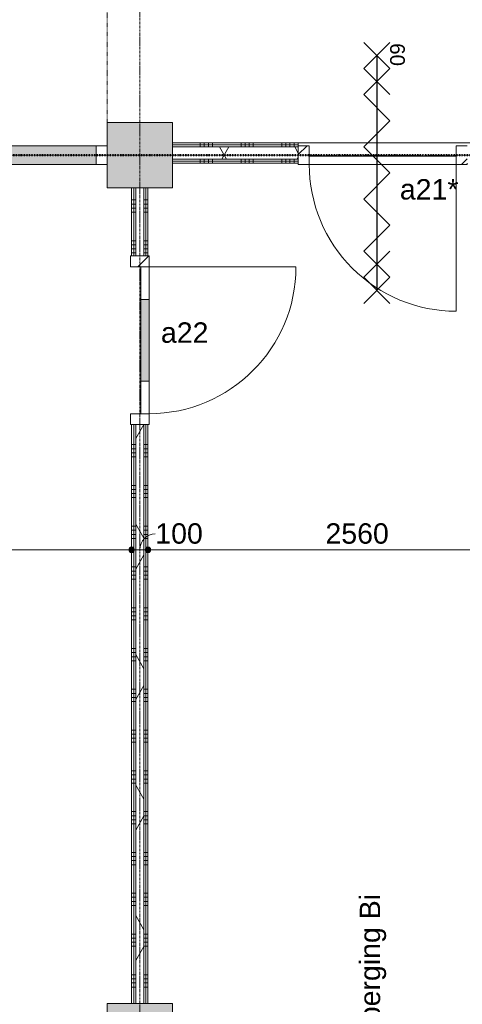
# Model space of a CAD drawing. Header units: millimetres. Extents: x 23061 to 67652, y 24168 to 59318.
# Tile 15 of 35: x 38940 to 41653, y 27194 to 33230. Entities that reach past the tile are written whole.
import ezdxf

# ---------------------------------------------------------------- set-up
doc = ezdxf.new("R2010")
doc.units = ezdxf.units.MM
for name, pattern in [('Dash', [6.35, 3.175, -3.175]), ('Dash dot', [15.875, 6.35, -4.7625, 0, -4.7625]), ('stramien', [22.225, 12.7, -3.175, 3.175, -3.175])]:
    doc.linetypes.add(name, pattern=pattern)
doc.layers.add('00_Algemeen', color=7, linetype='Continuous', lineweight=9, true_color=0x00a600)
for name, color, linetype, lineweight in [('00_Algemeen-50', 7, 'Continuous', 9), ('22_Metselwerk', 7, 'Continuous', 18), ('25_Metaalconstructiewerk', 7, 'Continuous', 9), ('30_Kozijnen-ramen-deuren', 7, 'Continuous', 9)]:
    doc.layers.add(name, color=color, linetype=linetype, lineweight=lineweight)
doc.styles.add('Arial_1', font='arial.ttf', dxfattribs={"height": 125})
doc.styles.add('Arial_6', font='arial.ttf', dxfattribs={"height": 90})
doc.dimstyles.new('00_AEE_maatvoering_2_5mm', dxfattribs={"dimscale": 304.8, "dimtxt": 127.532425, "dimasz": 0.459318, "dimexe": 0.246063, "dimexo": 0.0625, "dimgap": 0, "dimtad": 1, "dimdec": 0, "dimzin": 0, "dimdsep": 46, "dimtxsty": 'Arial_1', "dimblk1": 'DOTSMALL', "dimblk2": 'DOTSMALL', "dimsah": 1, "dimcen": 0.09, "dimdle": 0.246063, "dimazin": 0, "dimtfac": 1, "dimtdec": 4, "dimtix": 1, "dimtmove": 0, "dimatfit": 3, "dimfxl": 0.246063, "dimfxlon": 1, "dimtvp": 1, "dimtolj": 1, "dimtzin": 0, "dimarcsym": 2})
doc.dimstyles.new('00_AEE_maatvoering_2_5mm_1', dxfattribs={"dimscale": 304.8, "dimtxt": 127.532425, "dimasz": 0.459318, "dimexe": 0.246063, "dimexo": 0.0625, "dimgap": 0, "dimtad": 1, "dimdec": 0, "dimzin": 0, "dimdsep": 46, "dimtxsty": 'Arial_1', "dimblk1": 'DOTSMALL', "dimblk2": 'DOTSMALL', "dimsah": 1, "dimcen": 0.09, "dimdle": 0.246063, "dimazin": 0, "dimtfac": 1, "dimtdec": 4, "dimtix": 1, "dimtmove": 1, "dimatfit": 3, "dimfxl": 0.246063, "dimfxlon": 1, "dimtvp": 1, "dimtolj": 1, "dimtzin": 0, "dimarcsym": 2})
pattern_1 = [(180, (39726.22, 29800), (4e-13, -250), []), (180, (39726.22, 29825), (4e-13, -250), []), (180, (39726.22, 29850), (4e-13, -250), []), (180, (39726.22, 29875), (4e-13, -250), [])]
pattern_2 = [(60, (28876.22, 0), (-346.41, 200), []), (120, (28876.22, 0), (-346.41, -200), [])]
pattern_3 = [(270, (43621.22, 32475), (250, -9e-13), []), (270, (43596.22, 32475), (250, -9e-13), []), (270, (43571.22, 32475), (250, -9e-13), []), (270, (43546.22, 32475), (250, -9e-13), [])]

# ---------------------------------------------------------------- blocks, each defined once
blk = doc.blocks.new('Direct Shape - 2410-10368 v1 - IFC-model constructie _zonder onderbouw_ _MM21228_-1202152-02 tweede verdieping - A')
at = {"layer": '25_Metaalconstructiewerk'}
blk.add_hatch(color=256, dxfattribs=at).paths.add_polyline_path([(200, -200), (200, 200), (-200, 200), (-200, -200)])
for p, q in [((200, 200), (-200, 200)), ((-200, 200), (-200, -200)), ((200, -200), (200, 200)), ((-200, -200), (200, -200))]:
    blk.add_line(p, q, dxfattribs=at)
blk = doc.blocks.new('Direct Shape - NLRS_28_SC_TLB_kolom vierkant prefab_gen_AT_kolom vierkant_gen_lxb 400x400_800376-1202420-02 tweede verdieping - A')
blk.add_blockref('Direct Shape - 2410-10368 v1 - IFC-model constructie _zonder onderbouw_ _MM21228_-1202152-02 tweede verdieping - A', (0, 0))
blk = doc.blocks.new('Direct Shape - NLRS_28_SC_TLB_kolom vierkant prefab_gen_AT_kolom vierkant_gen_lxb 400x400_800378-1202422-02 tweede verdieping - A')
blk.add_blockref('Direct Shape - 2410-10368 v1 - IFC-model constructie _zonder onderbouw_ _MM21228_-1202152-02 tweede verdieping - A', (0, 0))
blk = doc.blocks.new('2410-10368 v1 - IFC-model constructie _zonder onderbouw_ _MM21228__ifc-1-02 tweede verdieping - A')
at = {"layer": '25_Metaalconstructiewerk', "lineweight": 9}
for name, p in [('Direct Shape - NLRS_28_SC_TLB_kolom vierkant prefab_gen_AT_kolom vierkant_gen_lxb 400x400_800378-1202422-02 tweede verdieping - A', (10800, 32400)), ('Direct Shape - NLRS_28_SC_TLB_kolom vierkant prefab_gen_AT_kolom vierkant_gen_lxb 400x400_800376-1202420-02 tweede verdieping - A', (10800, 27000))]:
    blk.add_blockref(name, p, dxfattribs=at)
blk = doc.blocks.new('32_AEE_VO_FIX_Binnendeuren - D_900x2300_glasstrook meranti-8016228-02 tweede verdieping - A')
at = {"layer": '30_Kozijnen-ramen-deuren', "true_color": 0xc0c0c0}
h = blk.add_hatch(dxfattribs=at)
h.set_pattern_fill('FP_33', color=9, style=0, pattern_type=2)
h.set_pattern_definition([(135, (31264.86, -10800), (-106.066, -106.066), [])])
h.paths.add_polyline_path([(517, 25), (517, 57), (450, 57), (450, -57), (517, -57), (517, -25)])
h.paths.add_polyline_path([(-450, 57), (-517, 57), (-517, -57), (-450, -57), (-450, 50)])
at = {"layer": '30_Kozijnen-ramen-deuren', "true_color": 0xbfbfbf}
blk.add_hatch(color=9, dxfattribs=at).paths.add_polyline_path([(250, 57), (-250, 57), (-250, 7), (250, 7)])
at = {"layer": '30_Kozijnen-ramen-deuren'}
for p, q in [((-450, 57), (-517, 57)), ((-517, 57), (-517, 50)), ((-250, 57), (-450, 57)), ((-450, 57), (-450, 7)), ((-450, -57), (-450, 57)), ((-450, 7), (-250, 7)), ((250, 57), (-250, 57)), ((-250, 7), (-250, 57)), ((-250, 7), (250, 7)), ((450, 57), (250, 57)), ((250, 57), (250, 7)), ((250, 7), (450, 7)), ((450, 7), (450, 57)), ((450, 57), (450, -57)), ((517, 57), (450, 57)), ((517, 50), (517, 57)), ((-517, -50), (-517, -57)), ((-517, -57), (-450, -57)), ((450, -57), (517, -57)), ((517, -57), (517, -50))]:
    blk.add_line(p, q, dxfattribs=at)
blk = doc.blocks.new('32_AEE_VO_FIX_Binnendeuren - D_1800x2300_Deur_zijlicht rechts 900 meranti bw-8027060-02 tweede verdieping - A')
at = {"layer": '30_Kozijnen-ramen-deuren', "true_color": 0xc0c0c0}
h = blk.add_hatch(dxfattribs=at)
h.set_pattern_fill('FP_54', color=9, style=0, pattern_type=2)
h.set_pattern_definition([(45, (-9116, -32400), (-106.066, 106.066), [])])
h.paths.add_polyline_path([(-450, -57), (-450, 57), (-517, 57), (-517, -57)])
h.paths.add_polyline_path([(1417, -57), (1484, -57), (1484, 57), (1417, 57)])
at = {"layer": '30_Kozijnen-ramen-deuren', "true_color": 0xc5c7c4}
blk.add_hatch(color=9, dxfattribs=at).paths.add_polyline_path([(1167.4, -57), (1417, -57), (1417, 57), (517, 57), (517, -57)])
at = {"layer": '30_Kozijnen-ramen-deuren'}
for p, q in [((-517, 57), (-450, 57)), ((-517, 50), (-517, 57)), ((-450, 57), (-450, -57)), ((450, 57), (517, 57)), ((450, -57), (450, 57)), ((517, 57), (1417, 57)), ((517, 57), (517, -57)), ((1417, 57), (1484, 57)), ((1417, -57), (1417, 57)), ((-450, -57), (-517, -57)), ((-450, -7), (450, -7)), ((-450, -57), (-450, -7)), ((450, -57), (-450, -57)), ((450, -7), (450, -57)), ((517, -57), (450, -57)), ((1417, -57), (517, -57)), ((1484, -57), (1417, -57))]:
    blk.add_line(p, q, dxfattribs=at)
blk = doc.blocks.new('32_AEE_VO_FIX_Binnendeuren - D_900x2300_Dicht Paneel meranti bw-8447812-02 tweede verdieping - A')
at = {"layer": '30_Kozijnen-ramen-deuren', "true_color": 0xc0c0c0}
h = blk.add_hatch(dxfattribs=at)
h.set_pattern_fill('FP_57', color=9, style=0, pattern_type=2)
h.set_pattern_definition([(225, (12288.36, 32412.5), (106.066, -106.066), [])])
h.paths.add_polyline_path([(-450, 69.5), (-517, 69.5), (-517, -44.5), (-450, -44.5), (-450, 62.6)])
h.paths.add_polyline_path([(450, 69.5), (450, -44.5), (517, -44.5), (517, 69.5)])
at = {"layer": '30_Kozijnen-ramen-deuren'}
for p, q in [((-450, 69.5), (-517, 69.5)), ((-517, 69.5), (-517, 62.5)), ((450, 69.5), (-450, 69.5)), ((-450, 69.5), (-450, 19.5)), ((-450, -44.5), (-450, 69.5)), ((450, 19.5), (450, 69.5)), ((450, 69.5), (450, -44.5)), ((517, 69.5), (450, 69.5)), ((517, 62.5), (517, 69.5)), ((-450, 19.5), (450, 19.5)), ((-517, -44.5), (-450, -44.5)), ((450, -44.5), (517, -44.5))]:
    blk.add_line(p, q, dxfattribs=at)
blk = doc.blocks.new('30_AEE_VO_draairichting - 30_AEE_VO_draairichting-8193140-02 tweede verdieping - A')
at = {"layer": '30_Kozijnen-ramen-deuren'}
blk.add_line((-450, 900), (-450, 0), dxfattribs=at)
blk.add_arc((-450, 0), 900, 360, 90, dxfattribs=at)
blk = doc.blocks.new('DIMBLOCK121-02 tweede verdieping - A')
at = {"layer": '00_Algemeen-50', "transparency": 16777216}
h = blk.add_hatch(color=256, dxfattribs=at)
edge = h.paths.add_edge_path()
edge.add_arc((28746.2, 29980.7), 17.5, 0, 360)
h = blk.add_hatch(color=256, dxfattribs=at)
edge = h.paths.add_edge_path()
edge.add_arc((39626.2, 29980.7), 17.5, 0, 360)
for p, q in [((28746.2, 29980.7), (28746.2, 30055.7)), ((39626.2, 29980.7), (39626.2, 30055.7)), ((28671.2, 29980.7), (39626.2, 29980.7)), ((28746.2, 29980.7), (28746.2, 29905.7)), ((39626.2, 29980.7), (39626.2, 29905.7))]:
    blk.add_line(p, q, dxfattribs=at)
for centre in [(28746.2, 29980.7), (39626.2, 29980.7)]:
    blk.add_circle(centre, 17.5, dxfattribs=at)
at = {"layer": '00_Algemeen-50', "color": 0, "transparency": 16777216, "insert": (33945.9, 30142.9), "char_height": 125, "width": 576.839, "attachment_point": 1, "line_spacing_factor": 0.941778, "style": 'Arial_1'}
blk.add_mtext('10880', dxfattribs=at)
blk = doc.blocks.new('_DotSmall')
at = {"color": 0, "linetype": 'ByBlock', "const_width": 0.5}
blk.add_lwpolyline([(-0.0625, 0, 1), (0.0625, 0, 1)], format="xyb", close=True, dxfattribs=at)
blk = doc.blocks.new('DIMBLOCK122-02 tweede verdieping - A')
at = {"layer": '00_Algemeen-50', "transparency": 16777216}
h = blk.add_hatch(color=256, dxfattribs=at)
edge = h.paths.add_edge_path()
edge.add_arc((39626.2, 29980.7), 17.5, 0, 360)
h = blk.add_hatch(color=256, dxfattribs=at)
edge = h.paths.add_edge_path()
edge.add_arc((39726.2, 29980.7), 17.5, 0, 360)
for p, q in [((39626.2, 29980.7), (39626.2, 30055.7)), ((39726.2, 29980.7), (39726.2, 30055.7)), ((39626.2, 29980.7), (39726.2, 29980.7)), ((39626.2, 29980.7), (39626.2, 29905.7)), ((39726.2, 29980.7), (39726.2, 29905.7))]:
    blk.add_line(p, q, dxfattribs=at)
for centre in [(39626.2, 29980.7), (39726.2, 29980.7)]:
    blk.add_circle(centre, 17.5, dxfattribs=at)
blk.add_ellipse((39771.1, 29980.7), major_axis=(0, 98.1), ratio=0.967297, start_param=0, end_param=1.570796, dxfattribs=at)
at = {"layer": '00_Algemeen-50', "color": 0, "transparency": 16777216, "insert": (39771.1, 30142.9), "char_height": 125, "width": 346.103, "attachment_point": 1, "line_spacing_factor": 0.941778, "style": 'Arial_1'}
blk.add_mtext('100', dxfattribs=at)
blk = doc.blocks.new('DIMBLOCK123-02 tweede verdieping - A')
at = {"layer": '00_Algemeen-50', "transparency": 16777216}
h = blk.add_hatch(color=256, dxfattribs=at)
edge = h.paths.add_edge_path()
edge.add_arc((39726.2, 29980.7), 17.5, 0, 360)
h = blk.add_hatch(color=256, dxfattribs=at)
edge = h.paths.add_edge_path()
edge.add_arc((42286.2, 29980.7), 17.5, 0, 360)
for p, q in [((39726.2, 29980.7), (39726.2, 30055.7)), ((42286.2, 29980.7), (42286.2, 30055.7)), ((39726.2, 29980.7), (42286.2, 29980.7)), ((39726.2, 29980.7), (39726.2, 29905.7)), ((42286.2, 29980.7), (42286.2, 29905.7))]:
    blk.add_line(p, q, dxfattribs=at)
for centre in [(39726.2, 29980.7), (42286.2, 29980.7)]:
    blk.add_circle(centre, 17.5, dxfattribs=at)
at = {"layer": '00_Algemeen-50', "color": 0, "transparency": 16777216, "insert": (40813.9, 30142.9), "char_height": 125, "width": 461.471, "attachment_point": 1, "line_spacing_factor": 0.941778, "style": 'Arial_1'}
blk.add_mtext('2560', dxfattribs=at)

msp = doc.modelspace()

# ---------------------------------------------------------------- hatches: boundary and pattern name
at = {"layer": '22_Metselwerk', "lineweight": 9}
h = msp.add_hatch(dxfattribs=at)
h.set_pattern_fill('FP_158', color=256, angle=-270, style=0, pattern_type=2)
h.set_pattern_definition(pattern_3)
h.paths.add_polyline_path([(47250.7, 32462.5), (47566.2, 32462.5), (47566.2, 32475), (41681.6, 32475), (41681.6, 32462.5), (46672.8, 32462.5)])
h.paths.add_polyline_path([(40315.5, 32462.5), (40647.6, 32462.5), (40647.6, 32475), (39876.2, 32475), (39876.2, 32462.5)])
h = msp.add_hatch(dxfattribs=at)
h.set_pattern_fill('FP_158', color=256, angle=-270, style=0, pattern_type=2)
h.set_pattern_definition(pattern_3)
h.paths.add_polyline_path([(47250.7, 32450), (47566.2, 32450), (47566.2, 32462.5), (41681.6, 32462.5), (41681.6, 32450), (46672.8, 32450)])
h.paths.add_polyline_path([(40647.6, 32450), (40647.6, 32462.5), (39876.2, 32462.5), (39876.2, 32450), (40315.5, 32450)])
h = msp.add_hatch(dxfattribs=at)
h.set_pattern_fill('FP_20', color=256, angle=60, style=0, pattern_type=2)
h.set_pattern_definition(pattern_2)
h.paths.add_polyline_path([(47250.7, 32375), (47566.2, 32375), (47566.2, 32450), (41681.6, 32450), (41681.6, 32375), (46672.8, 32375)])
h.paths.add_polyline_path([(40315.5, 32375), (40647.6, 32375), (40647.6, 32450), (39876.2, 32450), (39876.2, 32375)])
h = msp.add_hatch(dxfattribs=at)
h.set_pattern_fill('FP_158', color=256, angle=-270, style=0, pattern_type=2)
h.set_pattern_definition(pattern_3)
h.paths.add_polyline_path([(47566.2, 32362.5), (47566.2, 32375), (41681.6, 32375), (41681.6, 32362.5), (47250.7, 32362.5)])
h.paths.add_polyline_path([(40315.5, 32362.5), (40647.6, 32362.5), (40647.6, 32375), (39876.2, 32375), (39876.2, 32362.5)])
h = msp.add_hatch(dxfattribs=at)
h.set_pattern_fill('FP_158', color=256, angle=-270, style=0, pattern_type=2)
h.set_pattern_definition(pattern_3)
h.paths.add_polyline_path([(47566.2, 32350), (47566.2, 32362.5), (41681.6, 32362.5), (41681.6, 32350), (47250.7, 32350)])
h.paths.add_polyline_path([(40647.6, 32350), (40647.6, 32362.5), (39876.2, 32362.5), (39876.2, 32350), (40315.5, 32350)])
h = msp.add_hatch(dxfattribs=at)
h.set_pattern_fill('FP_16', color=256, angle=90, style=0, pattern_type=2)
h.set_pattern_definition(pattern_1)
h.paths.add_polyline_path([(39638.7, 27200), (39638.7, 30747.9), (39626.2, 30747.9), (39626.2, 27200)])
h.paths.add_polyline_path([(39626.2, 31781.9), (39638.7, 31781.9), (39638.7, 32200), (39626.2, 32200)])
h = msp.add_hatch(dxfattribs=at)
h.set_pattern_fill('FP_16', color=256, angle=90, style=0, pattern_type=2)
h.set_pattern_definition(pattern_1)
h.paths.add_polyline_path([(39651.2, 27200), (39651.2, 30747.9), (39638.7, 30747.9), (39638.7, 27200)])
h.paths.add_polyline_path([(39651.2, 31781.9), (39651.2, 32200), (39638.7, 32200), (39638.7, 31781.9)])
h = msp.add_hatch(dxfattribs=at)
h.set_pattern_fill('FP_11', color=256, angle=60, style=0, pattern_type=2)
h.set_pattern_definition(pattern_2)
h.paths.add_polyline_path([(39651.2, 27200), (39701.2, 27200), (39701.2, 30747.9), (39651.2, 30747.9), (39651.2, 30576.8)])
h.paths.add_polyline_path([(39701.2, 31781.9), (39701.2, 32200), (39651.2, 32200), (39651.2, 31781.9)])
h = msp.add_hatch(dxfattribs=at)
h.set_pattern_fill('FP_16', color=256, angle=90, style=0, pattern_type=2)
h.set_pattern_definition(pattern_1)
h.paths.add_polyline_path([(39713.7, 27200), (39713.7, 30747.9), (39701.2, 30747.9), (39701.2, 27200)])
h.paths.add_polyline_path([(39701.2, 31781.9), (39713.7, 31781.9), (39713.7, 32200), (39701.2, 32200)])
h = msp.add_hatch(dxfattribs=at)
h.set_pattern_fill('FP_16', color=256, angle=90, style=0, pattern_type=2)
h.set_pattern_definition(pattern_1)
h.paths.add_polyline_path([(39726.2, 27200), (39726.2, 30747.9), (39713.7, 30747.9), (39713.7, 27200)])
h.paths.add_polyline_path([(39726.2, 31781.9), (39726.2, 32200), (39713.7, 32200), (39713.7, 31781.9)])

# ---------------------------------------------------------------- linework, layer by layer
at = {"layer": '00_Algemeen', "color": 150, "linetype": 'stramien', "true_color": 0x0080ff}
for p, q in [((39676.2, 24467.7), (39676.2, 59018.3)), ((67351.6, 32400), (23360.9, 32400))]:
    msp.add_line(p, q, dxfattribs=at)
at = {"layer": '00_Algemeen', "color": 7, "linetype": 'Dash'}
msp.add_line((39476.2, 32600), (39476.2, 37600), dxfattribs=at)
at = {"layer": '00_Algemeen', "color": 96, "lineweight": 25, "true_color": 0x008000}
for p, q in [((41048.4, 32930.7), (41208.4, 33090.7)), ((41048.4, 33090.7), (41208.4, 32930.7)), ((41128.4, 33010.7), (41128.4, 31570.7)), ((41048.4, 32770.7), (41208.4, 32930.7)), ((41048.4, 32930.7), (41208.4, 32770.7)), ((41208.4, 32610.7), (41048.4, 32770.7)), ((41048.4, 32450.7), (41208.4, 32610.7)), ((41208.4, 32290.7), (41048.4, 32450.7)), ((41048.4, 32130.7), (41208.4, 32290.7)), ((41208.4, 31970.7), (41048.4, 32130.7)), ((41048.4, 31810.7), (41208.4, 31970.7)), ((41208.4, 31650.7), (41048.4, 31810.7)), ((41048.4, 31650.7), (41208.4, 31810.7)), ((41048.4, 31490.7), (41208.4, 31650.7)), ((41048.4, 31650.7), (41208.4, 31490.7))]:
    msp.add_line(p, q, dxfattribs=at)
at = {"layer": '00_Algemeen', "color": 96, "linetype": 'Dash dot', "lineweight": 50, "true_color": 0x008000}
msp.add_line((29076.2, 32400), (50476.2, 32400), dxfattribs=at)
at = {"layer": '22_Metselwerk', "lineweight": 9}
for p, q in [((39876.2, 32475), (39876.2, 32450)), ((48091.7, 32475), (39876.2, 32475)), ((40647.6, 32450), (40647.6, 32475)), ((40647.6, 32462.5), (39876.2, 32462.5)), ((39876.2, 32375), (39876.2, 32350)), ((40647.6, 32362.5), (39876.2, 32362.5)), ((40647.6, 32350), (40647.6, 32375)), ((39876.2, 32350), (40647.6, 32350)), ((39626.2, 32200), (39626.2, 31781.9)), ((39651.2, 32200), (39626.2, 32200)), ((39638.7, 31781.9), (39638.7, 32200)), ((39726.2, 32200), (39701.2, 32200)), ((39713.7, 31781.9), (39713.7, 32200)), ((39726.2, 31781.9), (39726.2, 32200)), ((39626.2, 31781.9), (39651.2, 31781.9)), ((39701.2, 31781.9), (39726.2, 31781.9)), ((39626.2, 30747.9), (39626.2, 27200)), ((39651.2, 30747.9), (39626.2, 30747.9)), ((39638.7, 27200), (39638.7, 30747.9)), ((39726.2, 30747.9), (39701.2, 30747.9)), ((39713.7, 27200), (39713.7, 30747.9)), ((39726.2, 27200), (39726.2, 30747.9)), ((39626.2, 27200), (39651.2, 27200)), ((39701.2, 27200), (39726.2, 27200))]:
    msp.add_line(p, q, dxfattribs=at)
at = {"layer": '22_Metselwerk'}
for p, q in [((39876.2, 32450), (39876.2, 32375)), ((40647.6, 32450), (39876.2, 32450)), ((40647.6, 32375), (40647.6, 32450)), ((40647.6, 32375), (39876.2, 32375)), ((39701.2, 32200), (39651.2, 32200)), ((39651.2, 31781.9), (39651.2, 32200)), ((39701.2, 31781.9), (39701.2, 32200)), ((39651.2, 31781.9), (39701.2, 31781.9)), ((39701.2, 30747.9), (39651.2, 30747.9)), ((39651.2, 27200), (39651.2, 30747.9)), ((39701.2, 27200), (39701.2, 30747.9)), ((39651.2, 27200), (39701.2, 27200))]:
    msp.add_line(p, q, dxfattribs=at)

# ---------------------------------------------------------------- block references
at = {"lineweight": 5}
msp.add_blockref('2410-10368 v1 - IFC-model constructie _zonder onderbouw_ _MM21228__ifc-1-02 tweede verdieping - A', (28876.2, 0), dxfattribs=at)
at = {"layer": '30_Kozijnen-ramen-deuren'}
msp.add_blockref('32_AEE_VO_FIX_Binnendeuren - D_1800x2300_Deur_zijlicht rechts 900 meranti bw-8027060-02 tweede verdieping - A', (37992.2, 32400), dxfattribs=at)
for name, p, rotation in [('32_AEE_VO_FIX_Binnendeuren - D_900x2300_Dicht Paneel meranti bw-8447812-02 tweede verdieping - A', (41164.6, 32412.5), 180), ('30_AEE_VO_draairichting - 30_AEE_VO_draairichting-8193140-02 tweede verdieping - A', (41164.6, 32343), 180), ('32_AEE_VO_FIX_Binnendeuren - D_900x2300_glasstrook meranti-8016228-02 tweede verdieping - A', (39676.2, 31264.9), 269.9999999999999), ('30_AEE_VO_draairichting - 30_AEE_VO_draairichting-8193140-02 tweede verdieping - A', (39733.2, 31264.9), 269.9999999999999)]:
    msp.add_blockref(name, p, dxfattribs=dict(at, rotation=rotation))

# ---------------------------------------------------------------- texts
at = {"layer": '00_Algemeen', "color": 7, "lineweight": 18, "insert": (41300.3, 33085.9), "char_height": 90, "width": 168.354, "attachment_point": 1, "rotation": 270, "style": 'Arial_6'}
msp.add_mtext('60', dxfattribs=at)
at = {"layer": '00_Algemeen', "color": 7, "char_height": 125, "attachment_point": 1, "style": 'Arial_1'}
for s, insert, width in [('a21*', (41270.1, 32252.6), 432.911), ('a22', (39805.6, 31374.5), 348.734)]:
    msp.add_mtext(s, dxfattribs=dict(at, insert=insert, width=width))
at = {"layer": '00_Algemeen', "color": 7, "insert": (41024, 26375.9), "char_height": 125, "width": 1799.788, "attachment_point": 1, "rotation": 90, "style": 'Arial_1'}
msp.add_mtext('kabinet / berging Bi', dxfattribs=at)

# ---------------------------------------------------------------- dimensions: what is measured, and where the dimension line sits
at = {"layer": '00_Algemeen', "color": 7}
for base, p1, p2, override, picture, middle in [((39626.2, 29980.7), (28746.2, 30055.7), (39626.2, 30055.7), {"dimpost": '<>', "dimfxl": 10880}, 'DIMBLOCK121-02 tweede verdieping - A', (34186.2, 30044.5)), ((42286.2, 29980.7), (39726.2, 30055.7), (42286.2, 30055.7), {"dimpost": '<>', "dimfxl": 2560}, 'DIMBLOCK123-02 tweede verdieping - A', (41006.2, 30044.5))]:
    dim = msp.add_linear_dim(base=base, p1=p1, p2=p2, dimstyle='00_AEE_maatvoering_2_5mm', override=override, dxfattribs=at)
    dim.commit()
    dim.dimension.update_dxf_attribs({"geometry": picture, "text_midpoint": middle})
dim = msp.add_linear_dim(base=(39726.2, 29980.7), p1=(39626.2, 30055.7), p2=(39726.2, 30055.7), dimstyle='00_AEE_maatvoering_2_5mm_1', override={"dimpost": '<>', "dimfxl": 100}, dxfattribs=at)
dim.commit()
dim.dimension.update_dxf_attribs({"geometry": 'DIMBLOCK122-02 tweede verdieping - A', "text_midpoint": (39944.2, 30059.6), "dimtype": 160})

doc.saveas('drawing.dxf')
